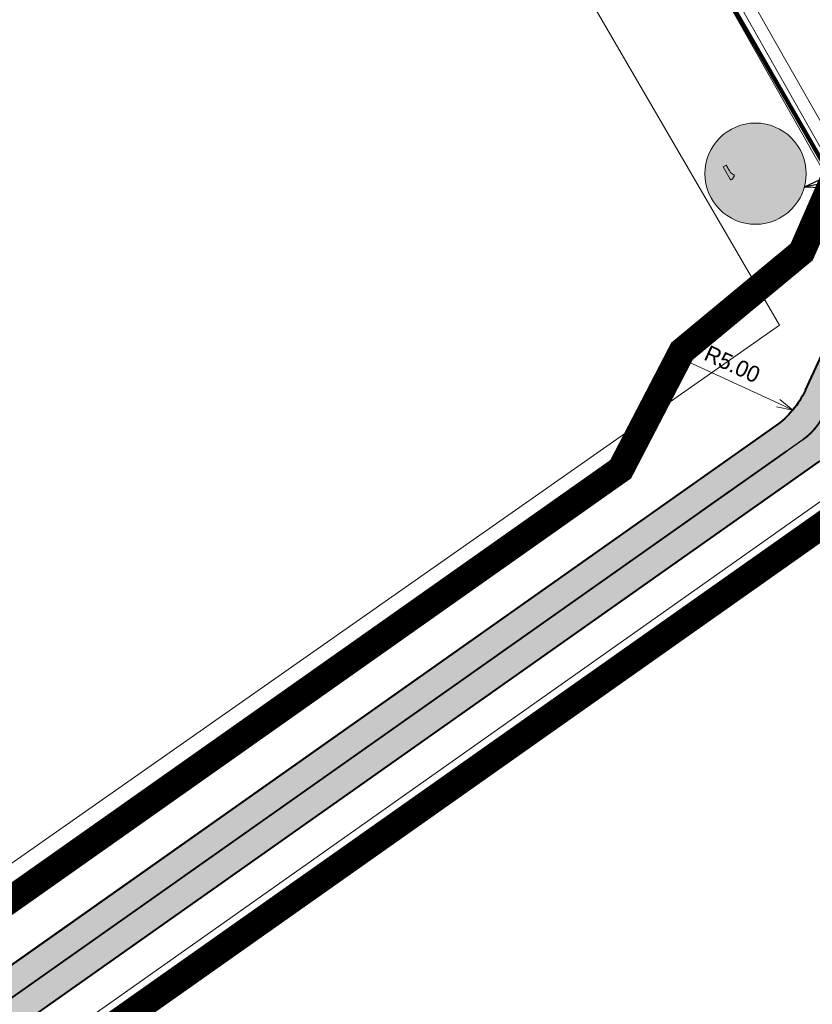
# Model space of a CAD drawing. Header units: metres. Extents: x 149090 to 149776, y 485756 to 486362.
# Tile 13 of 93: x 149490 to 149534, y 486153 to 486207. Entities that reach past the tile are written whole.
import ezdxf

# ---------------------------------------------------------------- set-up
doc = ezdxf.new("R2010")
doc.units = ezdxf.units.M
doc.header["$MEASUREMENT"] = 0
doc.linetypes.add('0.30-2.70 (0.10)', pattern=[3, 0.3, -2.7])
doc.linetypes.add('assen', pattern=[2.5, 2, -0.5])
doc.layers.get('Defpoints').update_dxf_attribs({"color": 253, "lineweight": 13})
for name, color, linetype, lineweight in [('BWR-alg-assenplan', 92, 'assen', 30), ('BWR-nieuw-belijning-030-270 streep dik 100', 51, '0.30-2.70 (0.10)', 0), ('Level 60', 7, 'Continuous', 0), ('TOP-L-topo objecten vlak', 7, 'Continuous', 0), ('wit', 254, 'Continuous', 0), ('WVB-alg-werkgrens', 6, 'Continuous', 53), ('WVB-dim-terr-maatvoering 018', 7, 'Continuous', 13), ('WVB-pen-dik 035', 1, 'Continuous', 40), ('WVB-raster-20%', 254, 'Continuous', 30)]:
    doc.layers.add(name, color=color, linetype=linetype, lineweight=lineweight)
doc.layers.add('BWR-alg-raster boundary', color=151, linetype='Continuous', lineweight=13, plot=False)
doc.styles.add('1 500   0.18', font='WORKING.shx', dxfattribs={"height": 0.9})
doc.dimstyles.new('TER 1 500', dxfattribs={"dimtxt": 0.9, "dimasz": 0.9, "dimexe": 0.45, "dimexo": 0.0625, "dimgap": 0.45, "dimtad": 1, "dimzin": 3, "dimdsep": 46, "dimtxsty": '1 500   0.18', "dimblk": 'TerminatorOpen_0.5', "dimcen": 0, "dimclrd": 256, "dimclre": 256, "dimclrt": 1, "dimazin": 0, "dimtfac": 1, "dimtdec": 0, "dimtmove": 1, "dimatfit": 1, "dimldrblk": 'TerminatorOpen_0.5', "dimfxl": 0.45, "dimfxlon": 1, "dimfrac": 2, "dimtolj": 1, "dimtzin": 3, "dimlwd": -1, "dimlwe": -1, "dimarcsym": 0})

# ---------------------------------------------------------------- blocks, each defined once
blk = doc.blocks.new('TerminatorOpen_0.5')
at = {"color": 0, "linetype": 'ByBlock', "lineweight": -2}
for q in [(-1, 0.25), (-1, 0), (-1, -0.25)]:
    blk.add_line((0, 0), q, dxfattribs=at)
blk = doc.blocks.new('*D22')
at = {"layer": 'Defpoints', "color": 0, "lineweight": 40, "transparency": 16777216}
for p in [(149528.558, 486187.683), (149533.096, 486185.585)]:
    blk.add_point(p, dxfattribs=at)
at = {"layer": 'WVB-dim-terr-maatvoering 018', "transparency": 16777216}
blk.add_line((149527.254, 486188.286), (149532.279, 486185.963), dxfattribs=at)
at = {"layer": 'WVB-dim-terr-maatvoering 018', "transparency": 16777216, "xscale": 0.9, "yscale": 0.9, "zscale": 0.9, "rotation": 335.1902883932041}
blk.add_blockref('TerminatorOpen_0.5', (149533.096, 486185.585), dxfattribs=at)
at = {"layer": 'WVB-dim-terr-maatvoering 018', "color": 7, "transparency": 16777216, "insert": (149529.736, 486188.13), "char_height": 0.9, "attachment_point": 5, "rotation": 335.1903, "style": '1 500   0.18'}
blk.add_mtext('\\A1;\\C7;R5.00', dxfattribs=at)

msp = doc.modelspace()

# ---------------------------------------------------------------- hatches: boundary and pattern name
at = {"layer": 'Level 60', "linetype": 'Continuous', "lineweight": 0}
h = msp.add_hatch(color=5, dxfattribs=at)
edge = h.paths.add_edge_path(flags=0)
edge.add_arc((149531.027, 486198.707), 2.812, 0, 360)
at = {"layer": 'wit', "ltscale": 2.5}
h = msp.add_hatch(color=256, dxfattribs=at)
edge = h.paths.add_edge_path()
edge.add_arc((149531.027, 486198.707), 2.674, 0, 360)
edge = h.paths.add_edge_path(flags=16)
edge.add_arc((149531.027, 486198.707), 2.576, 0, 360)
at = {"layer": 'wit', "ltscale": 2.5, "extrusion": (0, 0, -1)}
h = msp.add_hatch(color=256, dxfattribs=at)
h.paths.add_polyline_path([(-149532.334, 486198.116), (-149532.432, 486198.118), (-149532.527, 486198.139), (-149532.618, 486198.18), (-149532.7, 486198.238), (-149532.767, 486198.309), (-149532.817, 486198.392), (-149532.851, 486198.481), (-149532.866, 486198.575), (-149532.866, 486198.672), (-149532.844, 486198.767), (-149532.803, 486198.859), (-149532.745, 486198.941), (-149532.674, 486199.007), (-149532.59, 486199.058), (-149532.502, 486199.091), (-149532.407, 486199.108), (-149532.311, 486199.106), (-149532.216, 486199.084), (-149532.124, 486199.043), (-149532.009, 486198.954), (-149531.964, 486198.901), (-149531.928, 486198.842), (-149531.901, 486198.78), (-149531.883, 486198.714), (-149531.875, 486198.575), (-149531.719, 486198.546), (-149531.992, 486199.379), (-149531.874, 486199.585), (-149531.943, 486199.646), (-149531.998, 486199.719), (-149532.04, 486199.799), (-149532.068, 486199.884), (-149532.079, 486199.972), (-149532.075, 486200.062), (-149532.053, 486200.152), (-149532.014, 486200.237), (-149531.956, 486200.319), (-149531.885, 486200.385), (-149531.802, 486200.436), (-149531.713, 486200.47), (-149531.618, 486200.486), (-149531.522, 486200.484), (-149531.428, 486200.463), (-149531.336, 486200.422), (-149531.254, 486200.363), (-149531.187, 486200.292), (-149531.136, 486200.21), (-149531.103, 486200.12), (-149531.087, 486200.027), (-149531.09, 486199.93), (-149531.111, 486199.835), (-149531.152, 486199.743), (-149531.205, 486199.67), (-149531.267, 486199.607), (-149531.106, 486199.356), (-149530.904, 486199.338), (-149530.844, 486199.442), (-149530.755, 486199.391), (-149530.944, 486199.06), (-149530.974, 486199.036), (-149531.014, 486199.04), (-149531.038, 486199.072), (-149531.04, 486199.091), (-149531.034, 486199.111), (-149530.96, 486199.238), (-149531.074, 486199.249), (-149531.5, 486198.506), (-149531.362, 486198.482), (-149531.326, 486198.479), (-149531.295, 486198.487), (-149531.27, 486198.502), (-149531.249, 486198.526), (-149531.185, 486198.639), (-149531.097, 486198.589), (-149531.161, 486198.476), (-149531.2, 486198.42), (-149531.241, 486198.385), (-149531.292, 486198.371), (-149531.362, 486198.376), (-149531.893, 486198.473), (-149531.941, 486198.365), (-149531.999, 486198.283), (-149532.07, 486198.217), (-149532.152, 486198.166), (-149532.241, 486198.132)])
h.paths.add_polyline_path([(-149531.568, 486199.599), (-149531.649, 486199.604), (-149531.731, 486199.628), (-149531.577, 486199.896), (-149531.41, 486199.638), (-149531.486, 486199.61)], flags=16)
h.paths.add_polyline_path([(-149531.821, 486199.678), (-149531.872, 486199.726), (-149531.915, 486199.783), (-149531.947, 486199.846), (-149531.967, 486199.912), (-149531.975, 486199.981), (-149531.971, 486200.051), (-149531.953, 486200.119), (-149531.924, 486200.185), (-149531.877, 486200.249), (-149531.821, 486200.302), (-149531.756, 486200.343), (-149531.686, 486200.368), (-149531.611, 486200.381), (-149531.537, 486200.378), (-149531.461, 486200.361), (-149531.388, 486200.33), (-149531.324, 486200.283), (-149531.271, 486200.227), (-149531.23, 486200.163), (-149531.204, 486200.093), (-149531.191, 486200.019), (-149531.194, 486199.944), (-149531.211, 486199.868), (-149531.243, 486199.795), (-149531.28, 486199.742), (-149531.325, 486199.698), (-149531.538, 486200.025), (-149531.557, 486200.043), (-149531.581, 486200.048), (-149531.604, 486200.042), (-149531.623, 486200.023)], flags=16)
h.paths.add_polyline_path([(-149531.235, 486199.368), (-149531.848, 486199.423), (-149531.784, 486199.534), (-149531.674, 486199.499), (-149531.565, 486199.491), (-149531.456, 486199.509), (-149531.354, 486199.549)], flags=16)
h.paths.add_polyline_path([(-149531.605, 486198.53), (-149531.864, 486199.323), (-149531.187, 486199.26)], flags=16)
h.paths.add_polyline_path([(-149532.342, 486198.221), (-149532.418, 486198.223), (-149532.493, 486198.24), (-149532.566, 486198.272), (-149532.63, 486198.318), (-149532.683, 486198.375), (-149532.722, 486198.439), (-149532.75, 486198.509), (-149532.763, 486198.584), (-149532.761, 486198.659), (-149532.744, 486198.734), (-149532.713, 486198.807), (-149532.666, 486198.871), (-149532.609, 486198.924), (-149532.545, 486198.965), (-149532.474, 486198.991), (-149532.399, 486199.004), (-149532.325, 486199.001), (-149532.249, 486198.984), (-149532.176, 486198.953), (-149532.086, 486198.883), (-149532.023, 486198.794), (-149531.987, 486198.694), (-149531.98, 486198.593), (-149532.36, 486198.663), (-149532.391, 486198.659), (-149532.416, 486198.637), (-149532.423, 486198.615), (-149532.419, 486198.591), (-149532.406, 486198.572), (-149532.382, 486198.562), (-149532, 486198.492), (-149532.032, 486198.417), (-149532.078, 486198.353), (-149532.135, 486198.3), (-149532.197, 486198.26), (-149532.269, 486198.233)], flags=16)
h = msp.add_hatch(color=256, dxfattribs=at)
h.paths.add_polyline_path([(-149530.916, 486197.262), (-149530.983, 486197.271), (-149531.047, 486197.291), (-149531.111, 486197.321), (-149531.186, 486197.375), (-149531.247, 486197.44), (-149531.293, 486197.515), (-149531.324, 486197.597), (-149531.338, 486197.684), (-149531.337, 486197.772), (-149531.316, 486197.86), (-149531.28, 486197.944), (-149531.226, 486198.018), (-149531.161, 486198.08), (-149531.084, 486198.127), (-149531.003, 486198.158), (-149530.917, 486198.173), (-149530.829, 486198.17), (-149530.741, 486198.151), (-149530.657, 486198.113), (-149530.561, 486198.04), (-149530.49, 486197.948), (-149530.463, 486197.897), (-149530.445, 486197.843), (-149530.427, 486197.73), (-149530.194, 486197.706), (-149530.54, 486198.333), (-149530.554, 486198.395), (-149530.537, 486198.45), (-149530.335, 486198.803), (-149530.395, 486198.86), (-149530.444, 486198.925), (-149530.48, 486198.996), (-149530.503, 486199.074), (-149530.512, 486199.153), (-149530.507, 486199.234), (-149530.486, 486199.314), (-149530.452, 486199.39), (-149530.397, 486199.466), (-149530.332, 486199.528), (-149530.257, 486199.574), (-149530.175, 486199.604), (-149530.089, 486199.619), (-149530.001, 486199.618), (-149529.913, 486199.599), (-149529.829, 486199.561), (-149529.754, 486199.508), (-149529.693, 486199.442), (-149529.646, 486199.366), (-149529.615, 486199.284), (-149529.6, 486199.198), (-149529.603, 486199.11), (-149529.622, 486199.022), (-149529.66, 486198.938), (-149529.707, 486198.87), (-149529.765, 486198.813), (-149529.83, 486198.768), (-149529.902, 486198.735), (-149529.977, 486198.715), (-149530.055, 486198.709), (-149530.134, 486198.716), (-149530.213, 486198.737), (-149530.385, 486198.437), (-149530.401, 486198.39), (-149530.388, 486198.345), (-149530.332, 486198.235), (-149530.06, 486198.214), (-149530.031, 486198.206), (-149530.008, 486198.181), (-149529.901, 486197.98), (-149529.893, 486197.946), (-149529.899, 486197.92), (-149530.03, 486197.69), (-149529.865, 486197.674), (-149529.801, 486197.679), (-149529.78, 486197.693), (-149529.762, 486197.719), (-149529.691, 486197.843), (-149529.571, 486197.775), (-149529.661, 486197.619), (-149529.689, 486197.579), (-149529.721, 486197.551), (-149529.762, 486197.535), (-149529.814, 486197.529), (-149530.446, 486197.594), (-149530.476, 486197.512), (-149530.379, 486197.457), (-149530.39, 486197.435), (-149530.425, 486197.383), (-149530.464, 486197.335), (-149530.502, 486197.295), (-149530.541, 486197.264), (-149530.608, 486197.354), (-149530.663, 486197.318), (-149530.722, 486197.289), (-149530.785, 486197.271), (-149530.85, 486197.262)])
h.paths.add_polyline_path([(-149530.037, 486198.849), (-149530.142, 486198.861), (-149529.98, 486199.145), (-149529.971, 486199.171), (-149529.972, 486199.198), (-149529.983, 486199.223), (-149530.004, 486199.241), (-149530.03, 486199.25), (-149530.058, 486199.247), (-149530.082, 486199.235), (-149530.1, 486199.214), (-149530.263, 486198.929), (-149530.33, 486199.013), (-149530.368, 486199.112), (-149530.368, 486199.217), (-149530.332, 486199.322), (-149530.293, 486199.374), (-149530.247, 486199.417), (-149530.196, 486199.448), (-149530.14, 486199.47), (-149530.078, 486199.48), (-149530.017, 486199.479), (-149529.956, 486199.466), (-149529.899, 486199.439), (-149529.846, 486199.403), (-149529.803, 486199.357), (-149529.772, 486199.304), (-149529.75, 486199.247), (-149529.74, 486199.187), (-149529.74, 486199.126), (-149529.754, 486199.065), (-149529.781, 486199.006), (-149529.811, 486198.961), (-149529.849, 486198.924), (-149529.891, 486198.894), (-149529.938, 486198.871)], flags=16)
h.paths.add_polyline_path([(-149530.861, 486197.401), (-149530.921, 486197.403), (-149530.982, 486197.416), (-149531.042, 486197.442), (-149531.093, 486197.48), (-149531.135, 486197.526), (-149531.167, 486197.577), (-149531.19, 486197.634), (-149531.2, 486197.694), (-149531.198, 486197.756), (-149531.184, 486197.817), (-149531.159, 486197.875), (-149531.121, 486197.927), (-149531.076, 486197.969), (-149531.025, 486198.001), (-149530.968, 486198.023), (-149530.846, 486198.032), (-149530.784, 486198.018), (-149530.727, 486197.992), (-149530.665, 486197.945), (-149530.619, 486197.887), (-149530.587, 486197.821), (-149530.573, 486197.749), (-149530.879, 486197.776), (-149530.906, 486197.773), (-149530.93, 486197.76), (-149530.948, 486197.741), (-149530.956, 486197.715), (-149530.952, 486197.687), (-149530.939, 486197.664), (-149530.918, 486197.647), (-149530.893, 486197.639), (-149530.587, 486197.607), (-149530.609, 486197.56), (-149530.645, 486197.508), (-149530.691, 486197.465), (-149530.744, 486197.433), (-149530.801, 486197.411)], flags=16)
msp.add_hatch(color=256, dxfattribs=at).paths.add_polyline_path([(-149529.576, 486198.858), (-149529.62, 486198.799), (-149529.677, 486198.741), (-149529.738, 486198.693), (-149529.791, 486198.661), (-149529.826, 486198.639), (-149529.848, 486198.616), (-149529.853, 486198.593), (-149529.844, 486198.57), (-149529.742, 486198.421), (-149529.708, 486198.38), (-149529.678, 486198.363), (-149529.65, 486198.368), (-149529.626, 486198.396), (-149529.235, 486199.079), (-149529.396, 486199.172)], flags=0)
at = {"layer": 'WVB-raster-20%'}
msp.add_hatch(color=256, dxfattribs=at).paths.add_polyline_path([(149534.523, 486182.712, 0.131652), (149536.18, 486184.7), (149538.479, 486189.674, -0.131652), (149540.136, 486191.662), (149546.61, 486196.227), (149544.881, 486198.679), (149537.75, 486193.65, 0.131652), (149536.093, 486191.662), (149533.794, 486186.688, -0.131652), (149532.137, 486184.7), (149169.264, 485928.814), (149170.993, 485926.362)])

# ---------------------------------------------------------------- linework, layer by layer
at = {"layer": 'BWR-alg-assenplan', "lineweight": 30}
msp.add_line((149533.658, 486183.938), (149170.129, 485927.588), dxfattribs=at)
msp.add_arc((149531.641, 486186.798), 3.5, 305.1903, 335.1903, dxfattribs=at)
at = {"layer": 'BWR-alg-raster boundary', "lineweight": 106, "flags": 128}
msp.add_lwpolyline([(149603.461, 486080.774), (149571.37, 486135.875), (149525.14, 486216.025), (149491.519, 486276.168)], dxfattribs=at)
at = {"layer": 'BWR-nieuw-belijning-030-270 streep dik 100', "color": 7, "linetype": '0.30-2.70 (0.10)', "const_width": 0.1, "flags": 128}
msp.add_lwpolyline([(149533.658, 486183.938, 0.131652), (149534.818, 486185.329)], format="xyb", dxfattribs=at)
msp.add_lwpolyline([(149170.129, 485927.588), (149532.76, 486183.305)], dxfattribs=at)
at = {"layer": 'TOP-L-topo objecten vlak', "color": 7, "linetype": 'Continuous', "lineweight": 0, "flags": 128}
for points in [[(149604.18, 486081.603), (149602.811, 486083.954), (149594.085, 486098.935), (149582.18, 486119.358), (149577.993, 486126.538), (149572.215, 486136.441), (149566.124, 486146.909), (149561.373, 486155.101), (149554.418, 486167.133), (149549.112, 486176.345), (149542.678, 486187.557), (149537.233, 486197.078), (149532.032, 486206.201), (149525.765, 486217.234), (149520.18, 486227.1), (149513.651, 486238.678), (149507.354, 486249.888), (149501.066, 486261.125), (149495.604, 486270.923), (149492.359, 486276.761)], [(149603.2, 486080.894), (149602.018, 486082.932), (149565.133, 486146.149), (149534.216, 486199.879), (149499.408, 486261.34), (149491.501, 486276.155)], [(149491.501, 486276.155), (149499.408, 486261.34), (149534.216, 486199.879), (149565.133, 486146.149), (149602.018, 486082.932), (149603.2, 486080.894), (149603.607, 486081.188)], [(149491.913, 486276.446), (149499.846, 486261.581), (149534.651, 486200.127), (149565.565, 486146.399), (149602.45, 486083.183), (149603.607, 486081.188)], [(149603.607, 486081.188), (149602.45, 486083.183), (149565.565, 486146.399), (149534.651, 486200.127), (149499.846, 486261.581), (149491.913, 486276.446)], [(149513.651, 486238.678), (149520.18, 486227.1), (149525.765, 486217.234), (149532.032, 486206.201), (149537.233, 486197.078), (149542.678, 486187.557), (149549.112, 486176.345), (149554.418, 486167.133), (149561.373, 486155.101), (149566.124, 486146.909), (149572.215, 486136.441), (149577.993, 486126.538), (149582.18, 486119.358), (149594.085, 486098.935), (149602.811, 486083.954), (149604.18, 486081.603), (149604.433, 486081.168), (149611.016, 486069.859), (149618.727, 486056.604), (149629.635, 486037.843), (149635.732, 486027.35), (149636.007, 486026.876)], [(149299.19, 486026.96), (149270.02, 486067.46), (149506.88, 486234.07), (149532.35, 486190.29), (149299.19, 486026.96)], [(149270.02, 486067.46), (149299.19, 486026.96), (149532.35, 486190.29), (149506.88, 486234.07), (149270.02, 486067.46)], [(149351.974, 485953.501), (149318.422, 486000), (149305.08, 486018.49), (149536.85, 486182.07), (149594.76, 486082.07), (149465.038, 485990.159)], [(149594.76, 486082.07), (149536.85, 486182.07), (149305.08, 486018.49), (149318.422, 486000), (149351.974, 485953.501)]]:
    msp.add_lwpolyline(points, dxfattribs=at)
at = {"layer": 'wit', "ltscale": 2.5, "flags": 128}
msp.add_lwpolyline([(149529.576, 486198.858), (149529.62, 486198.799), (149529.677, 486198.741), (149529.738, 486198.693), (149529.791, 486198.661), (149529.826, 486198.639), (149529.848, 486198.616), (149529.853, 486198.593), (149529.844, 486198.57), (149529.742, 486198.421), (149529.708, 486198.38), (149529.678, 486198.363), (149529.65, 486198.368), (149529.626, 486198.396), (149529.235, 486199.079), (149529.396, 486199.172)], close=True, dxfattribs=at)
at = {"layer": 'wit', "ltscale": 2.5}
msp.add_circle((149531.027, 486198.707), 2.812, dxfattribs=at)
at = {"layer": 'WVB-alg-werkgrens', "linetype": 'Continuous', "ltscale": 2.5, "flags": 128}
msp.add_lwpolyline([(149167.538, 485931.262, 1.5, 1.5, 0), (149523.537, 486182.296, 1.5, 1.5, 0), (149526.941, 486188.846, 1.5, 1.5, 0), (149533.592, 486194.359, 1.5, 1.5, 0), (149535.844, 486199.502, 1.5, 1.5, 0), (149549.589, 486208.143, 1.5, 1.5, 0), (149558.959, 486191.889, 1.5, 1.5, 0), (149554.222, 486189.158, 1.5, 1.5, 0), (149553.224, 486190.893, 1.5, 1.5, 0.441336), (149551.781, 486191.211, 1.5, 1.5, 0), (149172.722, 485923.911, 1.5, 1.5, 0)], format="xyseb", dxfattribs=at)
at = {"layer": 'WVB-pen-dik 035'}
for p, q in [((149533.794, 486186.688), (149536.093, 486191.662)), ((149532.137, 486184.7), (149169.264, 485928.814)), ((149534.523, 486182.712), (149170.993, 485926.362))]:
    msp.add_line(p, q, dxfattribs=at)
at = {"layer": 'WVB-pen-dik 035', "extrusion": (0, 0, -1)}
msp.add_arc((-149529.255, 486188.787), 5, 204.8097, 234.8097, dxfattribs=at)
at = {"layer": 'WVB-raster-20%', "flags": 128}
msp.add_lwpolyline([(149534.523, 486182.712, 0.131652), (149536.18, 486184.7), (149538.479, 486189.674, -0.131652), (149540.136, 486191.662), (149546.61, 486196.227), (149544.881, 486198.679), (149537.75, 486193.65, 0.131652), (149536.093, 486191.662), (149533.794, 486186.688, -0.131652), (149532.137, 486184.7), (149169.264, 485928.814), (149170.993, 485926.362)], format="xyb", close=True, dxfattribs=at)

# ---------------------------------------------------------------- dimensions: what is measured, and where the dimension line sits
at = {"layer": 'WVB-dim-terr-maatvoering 018'}
dim = msp.add_radius_dim(center=(149528.558, 486187.683), mpoint=(149533.096, 486185.585), text='\\C7;<>', dimstyle='TER 1 500', override={"dimse1": 1, "dimse2": 1, "dimclrt": 7, "dimtdec": 2, "dimtmove": 1, "dimatfit": 3, "dimfrac": 0}, dxfattribs=at)
dim.commit()
dim.dimension.update_dxf_attribs({"geometry": '*D22', "text_midpoint": (149529.358, 486187.313), "dimtype": 164})

# ---------------------------------------------------------------- leaders
msp.add_leader([(149533.74, 486197.968), (149546.612, 486200.676)], dimstyle='TER 1 500', override={"dimscale": 1, "dimclrd": 0}, dxfattribs=at)

doc.saveas('drawing.dxf')
